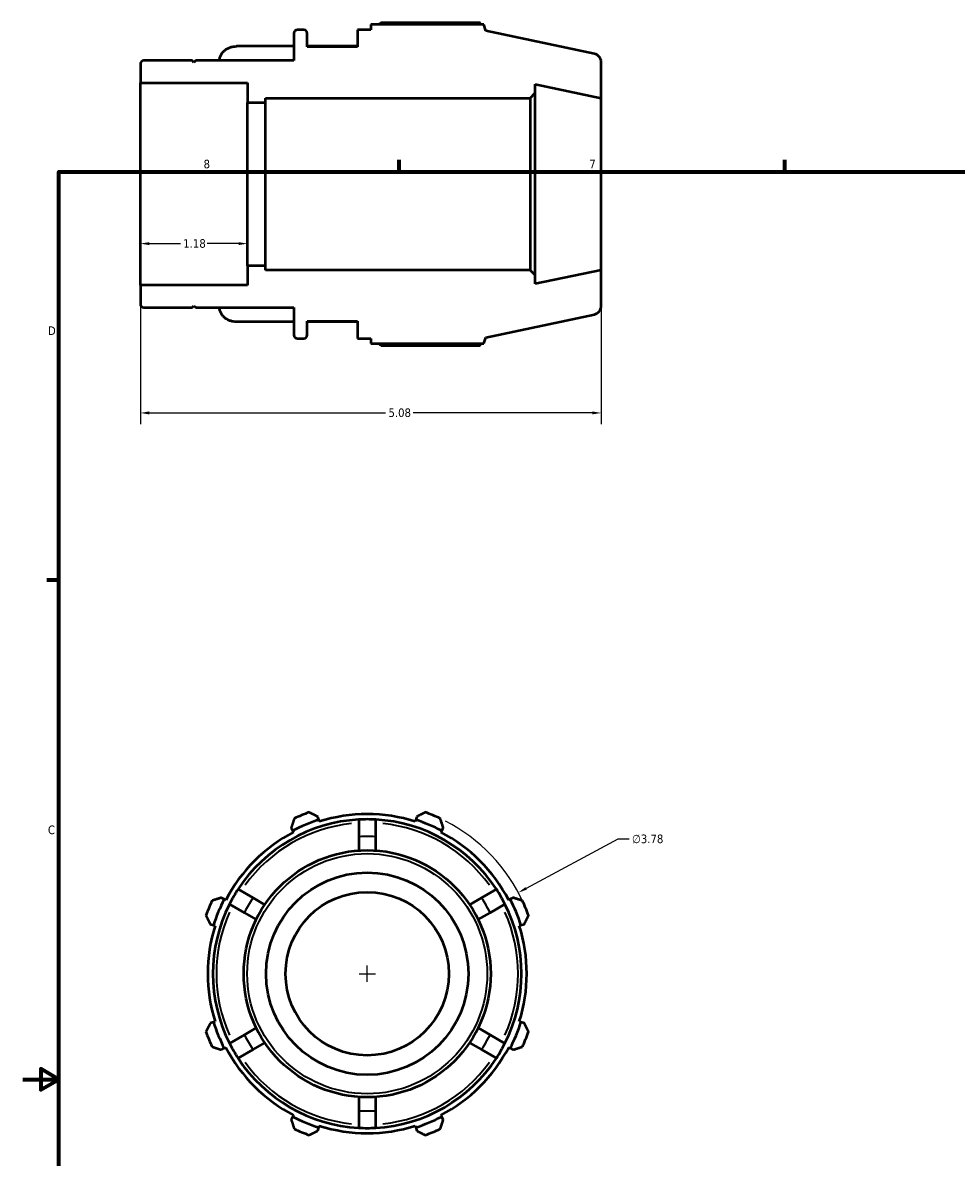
# Model space of a CAD drawing. Header units: inches. Extents: x -2.5 to 37.3, y -1.8 to 26.3.
# Tile 3 of 6: x 0.1 to 10.4, y 10.1 to 22.6. Entities that reach past the tile are written whole.
import ezdxf

# ---------------------------------------------------------------- set-up
doc = ezdxf.new("R2010")
doc.units = ezdxf.units.IN
doc.header["$MEASUREMENT"] = 0
for name, color, linetype, lineweight in [('Border (ANSI)', 7, 'Continuous', 70), ('Dimension (ANSI)', 7, 'Continuous', 25), ('Visible (ANSI)', 7, 'Continuous', 50), ('Visible Narrow (ANSI)', 7, 'Continuous', 35)]:
    doc.layers.add(name, color=color, linetype=linetype, lineweight=lineweight)
doc.styles.add('Note Text (ANSI)', font='tahoma.ttf')
doc.dimstyles.new('Default (ANSI)', dxfattribs={"dimtxt": 0.094488, "dimasz": 0.098425, "dimexe": 0.125, "dimexo": 0.0625, "dimgap": 0.031496, "dimtad": 0, "dimtih": 1, "dimtoh": 1, "dimrnd": 1e-08, "dimzin": 4, "dimdsep": 46, "dimtxsty": 'Note Text (ANSI)', "dimcen": 0.09, "dimdle": 0.393701, "dimclrd": 256, "dimclre": 256, "dimclrt": 5, "dimadec": 0, "dimazin": 1, "dimtfac": 1, "dimtofl": 0, "dimtmove": 0, "dimatfit": 3, "dimfxl": 1, "dimtolj": 1, "dimtzin": 4, "dimlwd": -1, "dimlwe": -1, "dimarcsym": 0})

# ---------------------------------------------------------------- blocks, each defined once
blk = doc.blocks.new('Borders Default Border')
at = {"layer": 'Border (ANSI)'}
for p, q in [((4.25, 21), (4.25, 21.134)), ((8.5, 21), (8.5, 21.134)), ((0.5, 16.5), (0.366, 16.5))]:
    blk.add_line(p, q, dxfattribs=at)
at = {"layer": 'Border (ANSI)', "flags": 128}
for points in [[(0.5, 1), (0.5, 21), (33.5, 21), (33.5, 1), (0.5, 1)], [(0.1, 11), (0.5, 11), (0.3, 11.115), (0.3, 10.885), (0.5, 11)]]:
    blk.add_lwpolyline(points, dxfattribs=at)
at = {"layer": 'Border (ANSI)', "color": 5, "true_color": 0x0000ff, "char_height": 0.0945, "attachment_point": 7, "style": 'Note Text (ANSI)'}
for s, insert in [('8', (2.094, 21.038)), ('7', (6.346, 21.04)), ('D', (0.378, 19.203)), ('C', (0.378, 13.701))]:
    blk.add_mtext(s, dxfattribs=dict(at, insert=insert))
blk = doc.blocks.new('*D7')
at = {"layer": 'Defpoints', "color": 0, "transparency": 16777216}
for p in [(1.397, 20.866), (2.577, 20.866), (2.577, 20.21)]:
    blk.add_point(p, dxfattribs=at)
at = {"layer": 'Dimension (ANSI)', "transparency": 16777216}
for p, q in [((1.495, 20.21), (1.839, 20.21)), ((2.479, 20.21), (2.135, 20.21))]:
    blk.add_line(p, q, dxfattribs=at)
for points in [[(1.495, 20.226), (1.495, 20.194), (1.397, 20.21)], [(2.479, 20.226), (2.479, 20.194), (2.577, 20.21)]]:
    blk.add_solid(points, dxfattribs=at)
at = {"layer": 'Dimension (ANSI)', "color": 5, "transparency": 16777216, "insert": (1.87, 20.259), "char_height": 0.0945, "attachment_point": 1, "style": 'Note Text (ANSI)'}
blk.add_mtext('\\A1;1.18', dxfattribs=at)
blk = doc.blocks.new('*D8')
at = {"layer": 'Defpoints', "color": 0, "transparency": 16777216}
for p in [(5.563, 13.058), (2.233, 11.271)]:
    blk.add_point(p, dxfattribs=at)
at = {"layer": 'Dimension (ANSI)', "transparency": 16777216}
for p, q in [((6.66, 13.647), (5.65, 13.105)), ((6.785, 13.647), (6.66, 13.647)), ((3.898, 12.075), (3.898, 12.255)), ((3.808, 12.165), (3.988, 12.165))]:
    blk.add_line(p, q, dxfattribs=at)
blk.add_arc((3.898, 12.165), 1.89, 24.4384, 62.8973, dxfattribs=at)
blk.add_solid([(5.642, 13.119), (5.658, 13.091), (5.563, 13.058)], dxfattribs=at)
at = {"layer": 'Dimension (ANSI)', "color": 5, "transparency": 16777216, "insert": (6.817, 13.698), "char_height": 0.0945, "attachment_point": 1, "style": 'Note Text (ANSI)'}
blk.add_mtext('\\A1;∅3.78', dxfattribs=at)
blk = doc.blocks.new('*D9')
at = {"layer": 'Defpoints', "color": 0, "transparency": 16777216}
for p in [(6.477, 19.919), (1.397, 19.751), (6.477, 18.344)]:
    blk.add_point(p, dxfattribs=at)
at = {"layer": 'Dimension (ANSI)', "transparency": 16777216}
for p, q in [((6.477, 19.857), (6.477, 18.219)), ((1.397, 19.688), (1.397, 18.219)), ((1.495, 18.344), (4.101, 18.344)), ((6.379, 18.344), (4.403, 18.344))]:
    blk.add_line(p, q, dxfattribs=at)
for points in [[(1.495, 18.361), (1.495, 18.328), (1.397, 18.344)], [(6.379, 18.361), (6.379, 18.328), (6.477, 18.344)]]:
    blk.add_solid(points, dxfattribs=at)
at = {"layer": 'Dimension (ANSI)', "color": 5, "transparency": 16777216, "insert": (4.132, 18.394), "char_height": 0.0945, "attachment_point": 1, "style": 'Note Text (ANSI)'}
blk.add_mtext('\\A1;5.08', dxfattribs=at)

msp = doc.modelspace()

# ---------------------------------------------------------------- linework, layer by layer
at = {"layer": 'Visible (ANSI)'}
for p, q in [((5.142, 22.644), (4.05, 22.644)), ((3.09, 22.529), (3.09, 22.227)), ((3.198, 22.567), (3.128, 22.567)), ((3.235, 22.378), (3.235, 22.529)), ((3.937, 22.567), (3.792, 22.567)), ((3.792, 22.567), (3.792, 22.378)), ((5.185, 22.624), (3.937, 22.624)), ((3.937, 22.624), (3.937, 22.567)), ((5.207, 22.556), (5.185, 22.624)), ((6.402, 22.302), (5.207, 22.556)), ((3.09, 22.384), (2.457, 22.384)), ((3.792, 22.384), (3.235, 22.384)), ((3.792, 22.378), (3.235, 22.378)), ((1.397, 22.189), (1.397, 21.981)), ((1.967, 22.227), (1.435, 22.227)), ((1.987, 22.207), (1.967, 22.227)), ((2.007, 22.227), (1.987, 22.207)), ((3.09, 22.227), (2.007, 22.227)), ((6.477, 21.813), (6.477, 22.21)), ((1.397, 21.981), (2.577, 21.981)), ((1.397, 19.751), (1.397, 21.981)), ((2.577, 21.981), (2.577, 21.766)), ((5.751, 21.87), (5.751, 21.967)), ((5.751, 21.967), (6.477, 21.813)), ((2.577, 21.766), (2.777, 21.766)), ((2.577, 19.967), (2.577, 21.766)), ((2.777, 21.766), (2.777, 21.813)), ((2.777, 21.813), (5.694, 21.813)), ((2.777, 19.967), (2.777, 21.766)), ((5.694, 21.813), (5.751, 21.87)), ((5.694, 21.813), (5.694, 19.919)), ((5.751, 19.862), (5.751, 21.87)), ((6.477, 19.919), (6.477, 21.813)), ((2.777, 19.967), (2.577, 19.967)), ((2.577, 19.967), (2.577, 19.751)), ((2.777, 19.919), (2.777, 19.967)), ((5.694, 19.919), (2.777, 19.919)), ((5.751, 19.862), (5.694, 19.919)), ((6.477, 19.919), (5.751, 19.765)), ((6.477, 19.523), (6.477, 19.919)), ((5.751, 19.765), (5.751, 19.862)), ((2.577, 19.751), (1.397, 19.751)), ((1.397, 19.751), (1.397, 19.543)), ((1.435, 19.505), (1.967, 19.505)), ((1.967, 19.505), (1.987, 19.525)), ((1.987, 19.525), (2.007, 19.505)), ((2.007, 19.505), (3.09, 19.505)), ((3.09, 19.505), (3.09, 19.203)), ((5.207, 19.176), (6.402, 19.43)), ((3.09, 19.348), (2.457, 19.348)), ((3.235, 19.203), (3.235, 19.354)), ((3.235, 19.354), (3.792, 19.354)), ((3.792, 19.348), (3.235, 19.348)), ((3.792, 19.354), (3.792, 19.165)), ((3.128, 19.165), (3.198, 19.165)), ((3.792, 19.165), (3.937, 19.165)), ((3.937, 19.165), (3.937, 19.108)), ((5.185, 19.108), (5.207, 19.176)), ((3.937, 19.108), (5.185, 19.108)), ((4.05, 19.088), (5.142, 19.088)), ((3.364, 13.859), (3.353, 13.895)), ((4.444, 13.895), (4.433, 13.859)), ((3.06, 13.774), (3.078, 13.74)), ((3.37, 13.841), (3.364, 13.859)), ((3.804, 13.863), (3.804, 13.674)), ((3.993, 13.674), (3.993, 13.863)), ((4.433, 13.859), (4.427, 13.841)), ((4.719, 13.74), (4.736, 13.774)), ((3.078, 13.74), (3.087, 13.724)), ((3.804, 13.674), (3.804, 13.522)), ((3.993, 13.522), (3.993, 13.674)), ((4.71, 13.724), (4.719, 13.74)), ((2.639, 13.001), (2.475, 13.096)), ((5.322, 13.096), (5.158, 13.001)), ((2.322, 12.985), (2.289, 13.002)), ((2.339, 12.976), (2.322, 12.985)), ((2.38, 12.932), (2.544, 12.837)), ((2.77, 12.925), (2.639, 13.001)), ((5.158, 13.001), (5.027, 12.925)), ((5.252, 12.837), (5.416, 12.932)), ((5.474, 12.985), (5.457, 12.976)), ((5.508, 13.002), (5.474, 12.985)), ((2.544, 12.837), (2.675, 12.761)), ((5.121, 12.761), (5.252, 12.837)), ((2.168, 12.71), (2.204, 12.699)), ((2.204, 12.699), (2.222, 12.693)), ((5.575, 12.693), (5.593, 12.699)), ((5.593, 12.699), (5.629, 12.71)), ((2.204, 11.63), (2.168, 11.619)), ((2.222, 11.636), (2.204, 11.63)), ((5.593, 11.63), (5.575, 11.636)), ((5.629, 11.619), (5.593, 11.63)), ((2.675, 11.568), (2.544, 11.492)), ((5.252, 11.492), (5.121, 11.568)), ((2.544, 11.492), (2.38, 11.397)), ((2.639, 11.328), (2.77, 11.404)), ((5.027, 11.404), (5.158, 11.328)), ((5.416, 11.397), (5.252, 11.492)), ((2.289, 11.327), (2.322, 11.344)), ((2.322, 11.344), (2.339, 11.353)), ((2.475, 11.234), (2.639, 11.328)), ((5.158, 11.328), (5.322, 11.234)), ((5.457, 11.353), (5.474, 11.344)), ((5.474, 11.344), (5.508, 11.327)), ((3.804, 10.807), (3.804, 10.655)), ((3.993, 10.655), (3.993, 10.807)), ((3.804, 10.655), (3.804, 10.466)), ((3.993, 10.466), (3.993, 10.655)), ((3.078, 10.589), (3.06, 10.555)), ((3.087, 10.605), (3.078, 10.589)), ((4.719, 10.589), (4.71, 10.605)), ((4.736, 10.555), (4.719, 10.589)), ((3.353, 10.434), (3.364, 10.47)), ((3.364, 10.47), (3.37, 10.488)), ((4.427, 10.488), (4.433, 10.47)), ((4.433, 10.47), (4.444, 10.434))]:
    msp.add_line(p, q, dxfattribs=at)
for radius in [1.361, 1.115, 0.9]:
    msp.add_circle((3.898, 12.165), radius, dxfattribs=at)
for centre, radius, start, end in [((3.128, 22.529), 0.0379, 90, 180), ((3.198, 22.529), 0.0379, 0, 90), ((6.382, 22.21), 0.0947, 0, 78), ((1.435, 22.189), 0.0379, 90, 180), ((1.435, 19.543), 0.0379, 180, 270), ((6.382, 19.523), 0.0947, 282, 0), ((3.128, 19.203), 0.0379, 180, 270), ((3.198, 19.203), 0.0379, 270, 0), ((3.898, 12.165), 1.89, 109.792, 115.208), ((3.898, 12.165), 1.758, 72.5, 107.5), ((3.898, 12.165), 1.89, 64.792, 70.208), ((3.898, 12.165), 1.701, 93.1847, 146.8153), ((3.898, 12.165), 1.777, 107.5, 117.5), ((3.898, 12.165), 1.701, 86.8153, 93.1847), ((3.898, 12.165), 1.701, 33.1847, 86.8153), ((3.898, 12.165), 1.777, 62.5, 72.5), ((3.898, 12.165), 1.758, 117.5, 152.5), ((3.898, 12.165), 1.758, 27.5, 62.5), ((3.898, 12.165), 1.701, 146.8153, 153.1847), ((3.898, 12.165), 1.701, 26.8153, 33.1847), ((3.898, 12.165), 1.89, 154.792, 160.208), ((3.898, 12.165), 1.701, 153.1847, 206.8153), ((3.898, 12.165), 1.777, 152.5, 162.5), ((3.898, 12.165), 1.701, 333.1847, 26.8153), ((3.898, 12.165), 1.777, 17.5, 27.5), ((3.898, 12.165), 1.89, 19.792, 25.208), ((3.898, 12.165), 1.758, 162.5, 197.5), ((3.898, 12.165), 1.758, 342.5, 17.5), ((3.898, 12.165), 1.777, 197.5, 207.5), ((3.898, 12.165), 1.777, 332.5, 342.5), ((3.898, 12.165), 1.89, 199.792, 205.208), ((3.898, 12.165), 1.89, 334.792, 340.208), ((3.898, 12.165), 1.701, 206.8153, 213.1847), ((3.898, 12.165), 1.701, 326.8153, 333.1847), ((3.898, 12.165), 1.758, 207.5, 242.5), ((3.898, 12.165), 1.758, 297.5, 332.5), ((3.898, 12.165), 1.701, 213.1847, 266.8153), ((3.898, 12.165), 1.701, 273.1847, 326.8153), ((3.898, 12.165), 1.777, 242.5, 252.5), ((3.898, 12.165), 1.777, 287.5, 297.5), ((3.898, 12.165), 1.89, 244.792, 250.208), ((3.898, 12.165), 1.758, 252.5, 287.5), ((3.898, 12.165), 1.701, 266.8153, 273.1847), ((3.898, 12.165), 1.89, 289.792, 295.208)]:
    msp.add_arc(centre, radius, start, end, dxfattribs=at)
for points, weights in [([(4.017, 22.624), (4.034, 22.634), (4.05, 22.644)], [1.00921729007, 1.01081188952, 1.01225901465]), ([(5.153, 22.624), (5.148, 22.634), (5.142, 22.644)], [1.00084205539, 1.0004950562, 1]), ([(4.05, 19.088), (4.034, 19.098), (4.017, 19.108)], [1.01225901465, 1.01081188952, 1.00921729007]), ([(5.142, 19.088), (5.148, 19.098), (5.153, 19.108)], [1, 1.0004950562, 1.00084205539]), ([(3.353, 13.895), (3.306, 13.918), (3.258, 13.943)], [1.00466887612, 1.00886867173, 1.01225901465]), ([(4.538, 13.943), (4.49, 13.918), (4.444, 13.895)], [1.01225901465, 1.00886867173, 1.00466887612]), ([(3.093, 13.875), (3.077, 13.823), (3.06, 13.774)], [1.01225901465, 1.00886867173, 1.00466887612]), ([(4.736, 13.774), (4.72, 13.823), (4.703, 13.875)], [1.00466887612, 1.00886867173, 1.01225901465]), ([(2.289, 13.002), (2.24, 12.986), (2.188, 12.97)], [1.00466887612, 1.00886867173, 1.01225901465]), ([(5.608, 12.97), (5.557, 12.986), (5.508, 13.002)], [1.01225901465, 1.00886867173, 1.00466887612]), ([(2.12, 12.805), (2.144, 12.756), (2.168, 12.71)], [1.01225901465, 1.00886867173, 1.00466887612]), ([(5.629, 12.71), (5.652, 12.756), (5.677, 12.805)], [1.00466887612, 1.00886867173, 1.01225901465]), ([(2.168, 11.619), (2.144, 11.573), (2.12, 11.525)], [1.00466887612, 1.00886867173, 1.01225901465]), ([(5.677, 11.525), (5.652, 11.573), (5.629, 11.619)], [1.01225901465, 1.00886867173, 1.00466887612]), ([(2.188, 11.36), (2.24, 11.343), (2.289, 11.327)], [1.01225901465, 1.00886867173, 1.00466887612]), ([(5.508, 11.327), (5.557, 11.343), (5.608, 11.36)], [1.00466887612, 1.00886867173, 1.01225901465]), ([(3.06, 10.555), (3.077, 10.506), (3.093, 10.455)], [1.00466887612, 1.00886867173, 1.01225901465]), ([(4.703, 10.455), (4.72, 10.506), (4.736, 10.555)], [1.01225901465, 1.00886867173, 1.00466887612]), ([(3.258, 10.386), (3.306, 10.411), (3.353, 10.434)], [1.01225901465, 1.00886867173, 1.00466887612]), ([(4.444, 10.434), (4.49, 10.411), (4.538, 10.386)], [1.00466887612, 1.00886867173, 1.01225901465])]:
    msp.add_rational_spline(points, weights, degree=2, dxfattribs=at)
for points, knots in [([(2.268, 22.227), (2.268, 22.235), (2.27, 22.244), (2.274, 22.263), (2.278, 22.274), (2.287, 22.292), (2.293, 22.302), (2.307, 22.321), (2.315, 22.329), (2.332, 22.343), (2.341, 22.35), (2.362, 22.363), (2.374, 22.368), (2.395, 22.376), (2.408, 22.379), (2.432, 22.383), (2.445, 22.384), (2.457, 22.384)], [-0.6923391, -0.6923391, -0.6923391, -0.6923391, -0.6224921, -0.6224921, -0.5334035, -0.5334035, -0.4444153, -0.4444153, -0.3554272, -0.3554272, -0.2665352, -0.2665352, -0.1776432, -0.1776432, -0.0888216, -0.0888216, 0, 0, 0, 0]), ([(2.457, 19.348), (2.445, 19.348), (2.432, 19.349), (2.408, 19.353), (2.395, 19.357), (2.374, 19.364), (2.362, 19.37), (2.341, 19.382), (2.332, 19.389), (2.315, 19.403), (2.307, 19.412), (2.293, 19.43), (2.287, 19.44), (2.278, 19.459), (2.274, 19.469), (2.27, 19.488), (2.268, 19.497), (2.268, 19.505)], [0, 0, 0, 0, 0.0888216, 0.0888216, 0.1776432, 0.1776432, 0.2665352, 0.2665352, 0.3554272, 0.3554272, 0.4444153, 0.4444153, 0.5334035, 0.5334035, 0.6224921, 0.6224921, 0.6923391, 0.6923391, 0.6923391, 0.6923391])]:
    msp.add_open_spline(points, degree=3, knots=knots, dxfattribs=at)
at = {"layer": 'Visible Narrow (ANSI)'}
msp.add_circle((3.898, 12.165), 1.323, dxfattribs=at)
for radius, start, end in [(1.663, 95.9316, 144.0684), (1.663, 35.9316, 84.0684), (1.512, 86.775, 93.225), (1.512, 146.775, 153.225), (1.512, 26.775, 33.225), (1.663, 155.9316, 204.0684), (1.663, 335.9316, 24.0684), (1.512, 206.775, 213.225), (1.512, 326.775, 333.225), (1.663, 215.9316, 264.0684), (1.663, 275.9316, 324.0684), (1.512, 266.775, 273.225)]:
    msp.add_arc((3.898, 12.165), radius, start, end, dxfattribs=at)

# ---------------------------------------------------------------- block references
msp.add_blockref('Borders Default Border', (0, 0))

# ---------------------------------------------------------------- dimensions: what is measured, and where the dimension line sits
at = {"layer": 'Dimension (ANSI)'}
for base, p1, p2, override, picture, middle in [((2.577, 20.21), (1.397, 20.866), (2.577, 20.866), {"dimgap": 0.031496, "dimtih": 0, "dimtoh": 0, "dimdec": 2, "dimse1": 1, "dimse2": 1, "dimtol": 0, "dimlim": 0, "dimtp": 0, "dimtm": 0, "dimtdec": 2, "dimatfit": 1}, '*D7', (1.987, 20.21)), ((6.477, 18.344), (1.397, 19.751), (6.477, 19.919), {"dimgap": 0.031496, "dimtih": 0, "dimtoh": 0, "dimdec": 2, "dimtol": 0, "dimlim": 0, "dimtp": 0, "dimtm": 0, "dimtdec": 2, "dimatfit": 1}, '*D9', (4.252, 18.344))]:
    dim = msp.add_linear_dim(base=base, p1=p1, p2=p2, angle=180, dimstyle='Default (ANSI)', override=override, dxfattribs=at)
    dim.commit()
    dim.dimension.update_dxf_attribs({"geometry": picture, "text_midpoint": middle, "dimtype": 160})
dim = msp.add_diameter_dim_2p(p1=(2.233, 11.271), p2=(5.563, 13.058), dimstyle='Default (ANSI)', override={"dimgap": 0.031496, "dimdec": 2, "dimlfac": 1, "dimtol": 0, "dimlim": 0, "dimtp": 0, "dimtm": 0, "dimtdec": 2}, dxfattribs=at)
dim.commit()
dim.dimension.update_dxf_attribs({"geometry": '*D8', "text_midpoint": (6.989, 13.647), "dimtype": 163})

doc.saveas('drawing.dxf')
